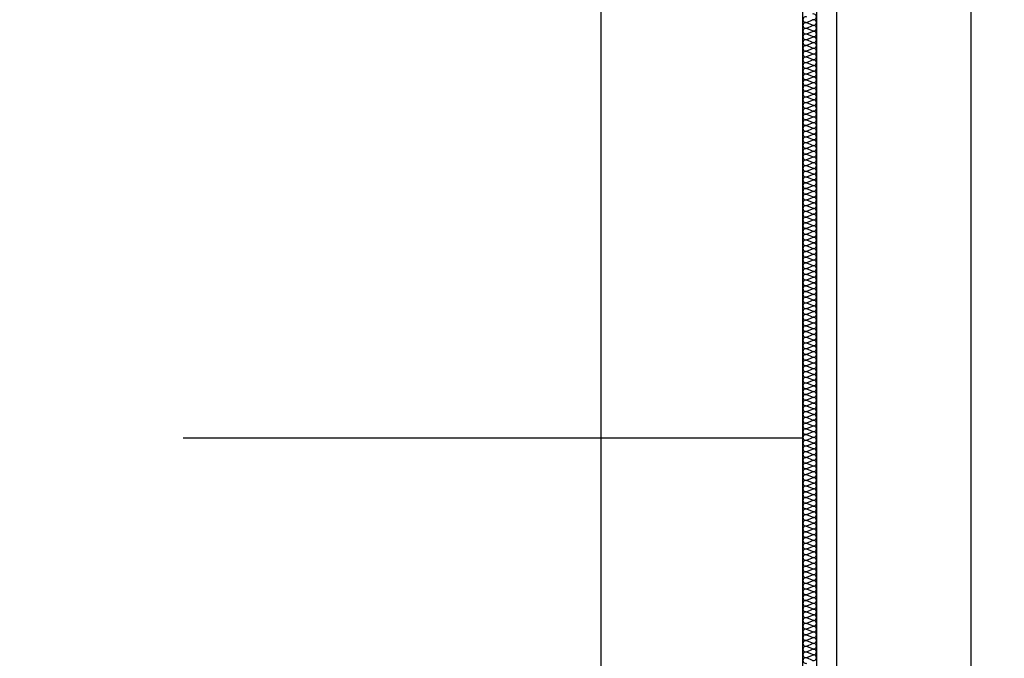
# Model space of a CAD drawing. Extents: x -740024 to -738426, y -1122140 to -1121743.
# Tile 44 of 256: x -738947.215 to -738945.75, y -1121960.673 to -1121959.724. Entities that reach past the tile are written whole.
import ezdxf

# ---------------------------------------------------------------- set-up
doc = ezdxf.new("R2010")
doc.units = 0
doc.header["$MEASUREMENT"] = 0
for name, color, linetype in [('Kóty', 7, 'Continuous'), ('OBJEKTY', 7, 'Continuous'), ('Poznámky popiska', 7, 'Continuous'), ('SÍTĚ NOVÉ', 7, 'Continuous')]:
    doc.layers.add(name, color=color, linetype=linetype)
doc.styles.add('GENERATED_STYLE_1', font='txt')
doc.dimstyles.new('GENERATED_STYLE__2', dxfattribs={"dimtxt": 0.1, "dimasz": 0.095, "dimexe": 0.18, "dimexo": 0, "dimgap": 0.09, "dimtad": 1, "dimdec": 0, "dimlfac": 1000, "dimzin": 0, "dimdsep": 46, "dimtxsty": 'GENERATED_STYLE_1', "dimblk": 'ARROWHEAD_6', "dimblk1": 'ARROWHEAD_6', "dimblk2": 'ARROWHEAD_6', "dimcen": 0.09, "dimclrd": 7, "dimclre": 7, "dimclrt": 7, "dimadec": 0, "dimazin": 0, "dimtfac": 1, "dimtdec": 4, "dimtmove": 0, "dimatfit": 3, "dimfxl": 0, "dimtolj": 1, "dimtzin": 0, "dimarcsym": 0})
doc.dimstyles.new('GENERATED_STYLE__25', dxfattribs={"dimtxt": 0.18, "dimasz": 0.1368, "dimexe": 0.18, "dimexo": 0.0625, "dimgap": 0.09, "dimtad": 0, "dimtih": 1, "dimtoh": 1, "dimdec": 4, "dimzin": 0, "dimdsep": 46, "dimcen": 0.09, "dimadec": 0, "dimazin": 0, "dimtfac": 1, "dimtdec": 4, "dimtmove": 0, "dimatfit": 3, "dimldrblk": 'ARROWHEAD_5', "dimfxl": 0, "dimtolj": 1, "dimtzin": 0, "dimarcsym": 0})

# ---------------------------------------------------------------- blocks, each defined once
blk = doc.blocks.new('*D109', base_point=(-738576.9859, -1121962.5378))
at = {"layer": 'Kóty'}
for p, q in [((-738917.3812, -1121940.0023), (-738917.2812, -1121940.1023)), ((-738917.2374, -1121940.0523), (-738917.4249, -1121940.0523)), ((-738917.3312, -1121964.6674), (-738917.3312, -1121940.0523)), ((-738917.3812, -1121964.6174), (-738917.2812, -1121964.7174))]:
    blk.add_line(p, q, dxfattribs=at)
at = {"layer": 'Kóty', "char_height": 0.1, "attachment_point": 7, "rotation": 90, "style": 'GENERATED_STYLE_1'}
for s, insert in [('{6\xa0900}', (-738917.3512, -1121936.7733)), ('{24\xa0615}', (-738917.3512, -1121952.5687)), ('{6\xa0900}', (-738917.3512, -1121968.2883))]:
    blk.add_mtext(s, dxfattribs=dict(at, insert=insert))
blk = doc.blocks.new('ARROWHEAD_6')
at = {"color": 0, "linetype": 'Continuous', "lineweight": 0}
for p, q in [((-0.5, -0.5), (0.5, 0.5)), ((0, 0), (-1, 0))]:
    blk.add_line(p, q, dxfattribs=at)
blk = doc.blocks.new('*D110', base_point=(-738576.9859, -1121962.5378))
at = {"layer": 'Kóty'}
for p, q in [((-738917.3312, -1121933.1524), (-738917.3312, -1121933.0774)), ((-738917.2812, -1121933.2024), (-738917.3812, -1121933.1024)), ((-738917.2374, -1121933.1524), (-738917.4249, -1121933.1524)), ((-738917.3312, -1121940.0523), (-738917.3312, -1121933.1524)), ((-738917.3812, -1121940.0023), (-738917.2812, -1121940.1023)), ((-738917.2374, -1121940.0523), (-738917.4249, -1121940.0523))]:
    blk.add_line(p, q, dxfattribs=at)
at = {"layer": 'Kóty', "char_height": 0.1, "attachment_point": 7, "rotation": 90, "style": 'GENERATED_STYLE_1'}
for s, insert in [('{6\xa0900}', (-738917.3512, -1121936.7733)), ('{24\xa0615}', (-738917.3512, -1121952.5687)), ('{6\xa0900}', (-738917.3512, -1121968.2883))]:
    blk.add_mtext(s, dxfattribs=dict(at, insert=insert))
blk = doc.blocks.new('*D293', base_point=(-738576.9859, -1121962.5378))
at = {"layer": 'Kóty'}
for p, q in [((-738940.4356, -1121940.0523), (-738940.4356, -1121939.9773)), ((-738940.3856, -1121940.1023), (-738940.4856, -1121940.0023)), ((-738940.3419, -1121940.0523), (-738940.5294, -1121940.0523)), ((-738940.4356, -1121944.8776), (-738940.4356, -1121940.0523)), ((-738940.4856, -1121944.8276), (-738940.3856, -1121944.9276)), ((-738940.3419, -1121944.8776), (-738940.5294, -1121944.8776))]:
    blk.add_line(p, q, dxfattribs=at)
at = {"layer": 'Kóty', "char_height": 0.1, "attachment_point": 7, "rotation": 90, "style": 'GENERATED_STYLE_1'}
for s, insert in [('{4\xa0825}', (-738940.4556, -1121942.6359)), ('{19\xa0790}', (-738940.4906, -1121954.5096))]:
    blk.add_mtext(s, dxfattribs=dict(at, insert=insert))
blk = doc.blocks.new('ARROWHEAD_5')
at = {"color": 0, "linetype": 'Continuous', "lineweight": 0}
blk.add_line((0, 0), (-1, 0), dxfattribs=at)
blk.add_solid([(-1, 0.2679), (0, 0), (-1, -0.2679), (-1, 0.2679)], dxfattribs=at)

msp = doc.modelspace()

# ---------------------------------------------------------------- linework, layer by layer
at = {"layer": 'OBJEKTY'}
for p, q in [((-738946.0432, -1121959.7275), (-738946.0351, -1121959.7239)), ((-738946.0351, -1121959.7317), (-738946.0432, -1121959.7282)), ((-738946.0432, -1121959.736), (-738946.0351, -1121959.7324)), ((-738946.0351, -1121959.7402), (-738946.0432, -1121959.7367)), ((-738946.0432, -1121959.7445), (-738946.0351, -1121959.741)), ((-738946.0351, -1121959.7488), (-738946.0432, -1121959.7452)), ((-738946.0432, -1121959.753), (-738946.0351, -1121959.7495)), ((-738946.0351, -1121959.7573), (-738946.0432, -1121959.7537)), ((-738946.0432, -1121959.7615), (-738946.0351, -1121959.758)), ((-738946.0351, -1121959.7658), (-738946.0432, -1121959.7622)), ((-738946.0432, -1121959.77), (-738946.0351, -1121959.7665)), ((-738946.0351, -1121959.7743), (-738946.0432, -1121959.7707)), ((-738946.0432, -1121959.7785), (-738946.0351, -1121959.775)), ((-738946.0351, -1121959.7828), (-738946.0432, -1121959.7793)), ((-738946.0432, -1121959.7871), (-738946.0351, -1121959.7835)), ((-738946.0351, -1121959.7913), (-738946.0432, -1121959.7878)), ((-738946.0432, -1121959.7956), (-738946.0351, -1121959.792)), ((-738946.0351, -1121959.7998), (-738946.0432, -1121959.7963)), ((-738946.0432, -1121959.8041), (-738946.0351, -1121959.8005)), ((-738946.0351, -1121959.8083), (-738946.0432, -1121959.8048)), ((-738946.0432, -1121959.8126), (-738946.0351, -1121959.809)), ((-738946.0351, -1121959.8168), (-738946.0432, -1121959.8133)), ((-738946.0432, -1121959.8211), (-738946.0351, -1121959.8176)), ((-738946.0351, -1121959.8254), (-738946.0432, -1121959.8218)), ((-738946.0432, -1121959.8296), (-738946.0351, -1121959.8261)), ((-738946.0351, -1121959.8339), (-738946.0432, -1121959.8303)), ((-738946.0432, -1121959.8381), (-738946.0351, -1121959.8346)), ((-738946.0351, -1121959.8424), (-738946.0432, -1121959.8388)), ((-738946.0432, -1121959.8466), (-738946.0351, -1121959.8431)), ((-738946.0351, -1121959.8509), (-738946.0432, -1121959.8473)), ((-738946.0432, -1121959.8551), (-738946.0351, -1121959.8516)), ((-738946.0351, -1121959.8594), (-738946.0432, -1121959.8559)), ((-738946.0432, -1121959.8637), (-738946.0351, -1121959.8601)), ((-738946.0351, -1121959.8679), (-738946.0432, -1121959.8644)), ((-738946.0432, -1121959.8722), (-738946.0351, -1121959.8686)), ((-738946.0351, -1121959.8764), (-738946.0432, -1121959.8729)), ((-738946.0432, -1121959.8807), (-738946.0351, -1121959.8771)), ((-738946.0351, -1121959.8849), (-738946.0432, -1121959.8814)), ((-738946.0432, -1121959.8892), (-738946.0351, -1121959.8856)), ((-738946.0351, -1121959.8934), (-738946.0432, -1121959.8899)), ((-738946.0432, -1121959.8977), (-738946.0351, -1121959.8942)), ((-738946.0351, -1121959.902), (-738946.0432, -1121959.8984)), ((-738946.0432, -1121959.9062), (-738946.0351, -1121959.9027)), ((-738946.0351, -1121959.9105), (-738946.0432, -1121959.9069)), ((-738946.0432, -1121959.9147), (-738946.0351, -1121959.9112)), ((-738946.0351, -1121959.919), (-738946.0432, -1121959.9154)), ((-738946.0432, -1121959.9232), (-738946.0351, -1121959.9197)), ((-738946.0351, -1121959.9275), (-738946.0432, -1121959.9239)), ((-738946.0432, -1121959.9317), (-738946.0351, -1121959.9282)), ((-738946.0351, -1121959.936), (-738946.0432, -1121959.9325)), ((-738946.0432, -1121959.9403), (-738946.0351, -1121959.9367)), ((-738946.0351, -1121959.9445), (-738946.0432, -1121959.941)), ((-738946.0432, -1121959.9488), (-738946.0351, -1121959.9452)), ((-738946.0351, -1121959.953), (-738946.0432, -1121959.9495)), ((-738946.0432, -1121959.9573), (-738946.0351, -1121959.9537)), ((-738946.0351, -1121959.9615), (-738946.0432, -1121959.958)), ((-738946.0432, -1121959.9658), (-738946.0351, -1121959.9622)), ((-738946.0351, -1121959.97), (-738946.0432, -1121959.9665)), ((-738946.0432, -1121959.9743), (-738946.0351, -1121959.9708)), ((-738946.0351, -1121959.9786), (-738946.0432, -1121959.975)), ((-738946.0432, -1121959.9828), (-738946.0351, -1121959.9793)), ((-738946.0351, -1121959.9871), (-738946.0432, -1121959.9835)), ((-738946.0432, -1121959.9913), (-738946.0351, -1121959.9878)), ((-738946.0351, -1121959.9956), (-738946.0432, -1121959.992)), ((-738946.0432, -1121959.9998), (-738946.0351, -1121959.9963)), ((-738946.0351, -1121960.0041), (-738946.0432, -1121960.0005)), ((-738946.0432, -1121960.0083), (-738946.0351, -1121960.0048)), ((-738946.0351, -1121960.0126), (-738946.0432, -1121960.0091)), ((-738946.0432, -1121960.0169), (-738946.0351, -1121960.0133)), ((-738946.0351, -1121960.0211), (-738946.0432, -1121960.0176)), ((-738946.0432, -1121960.0254), (-738946.0351, -1121960.0218)), ((-738946.0351, -1121960.0296), (-738946.0432, -1121960.0261)), ((-738946.0432, -1121960.0339), (-738946.0351, -1121960.0303)), ((-738946.0351, -1121960.0381), (-738946.0432, -1121960.0346)), ((-738946.0432, -1121960.0424), (-738946.0351, -1121960.0388)), ((-738946.0351, -1121960.0466), (-738946.0432, -1121960.0431)), ((-738946.0432, -1121960.0509), (-738946.0351, -1121960.0474)), ((-738946.0351, -1121960.0552), (-738946.0432, -1121960.0516)), ((-738946.0432, -1121960.0594), (-738946.0351, -1121960.0559)), ((-738946.0351, -1121960.0637), (-738946.0432, -1121960.0601)), ((-738946.0432, -1121960.0679), (-738946.0351, -1121960.0644)), ((-738946.0351, -1121960.0722), (-738946.0432, -1121960.0686)), ((-738946.0432, -1121960.0764), (-738946.0351, -1121960.0729)), ((-738946.0351, -1121960.0807), (-738946.0432, -1121960.0771)), ((-738946.0432, -1121960.0849), (-738946.0351, -1121960.0814)), ((-738946.0351, -1121960.0892), (-738946.0432, -1121960.0857)), ((-738946.0432, -1121960.0935), (-738946.0351, -1121960.0899)), ((-738946.0351, -1121960.0977), (-738946.0432, -1121960.0942)), ((-738946.0432, -1121960.102), (-738946.0351, -1121960.0984)), ((-738946.0351, -1121960.1062), (-738946.0432, -1121960.1027)), ((-738946.0432, -1121960.1105), (-738946.0351, -1121960.1069)), ((-738946.0351, -1121960.1147), (-738946.0432, -1121960.1112)), ((-738946.0432, -1121960.119), (-738946.0351, -1121960.1154)), ((-738946.0351, -1121960.1232), (-738946.0432, -1121960.1197)), ((-738946.0432, -1121960.1275), (-738946.0351, -1121960.124)), ((-738946.0351, -1121960.1318), (-738946.0432, -1121960.1282)), ((-738946.0432, -1121960.136), (-738946.0351, -1121960.1325)), ((-738946.0351, -1121960.1403), (-738946.0432, -1121960.1367)), ((-738946.0432, -1121960.1445), (-738946.0351, -1121960.141)), ((-738946.0351, -1121960.1488), (-738946.0432, -1121960.1452)), ((-738946.0432, -1121960.153), (-738946.0351, -1121960.1495)), ((-738946.0351, -1121960.1573), (-738946.0432, -1121960.1537)), ((-738946.0432, -1121960.1615), (-738946.0351, -1121960.158)), ((-738946.0351, -1121960.1658), (-738946.0432, -1121960.1623)), ((-738946.0432, -1121960.1701), (-738946.0351, -1121960.1665)), ((-738946.0351, -1121960.1743), (-738946.0432, -1121960.1708)), ((-738946.0432, -1121960.1786), (-738946.0351, -1121960.175)), ((-738946.0351, -1121960.1828), (-738946.0432, -1121960.1793)), ((-738946.0432, -1121960.1871), (-738946.0351, -1121960.1835)), ((-738946.0351, -1121960.1913), (-738946.0432, -1121960.1878)), ((-738946.0432, -1121960.1956), (-738946.0351, -1121960.192)), ((-738946.0351, -1121960.1998), (-738946.0432, -1121960.1963)), ((-738946.0432, -1121960.2041), (-738946.0351, -1121960.2006)), ((-738946.0351, -1121960.2084), (-738946.0432, -1121960.2048)), ((-738946.0432, -1121960.2126), (-738946.0351, -1121960.2091)), ((-738946.0351, -1121960.2169), (-738946.0432, -1121960.2133)), ((-738946.0432, -1121960.2211), (-738946.0351, -1121960.2176)), ((-738946.0351, -1121960.2254), (-738946.0432, -1121960.2218)), ((-738946.0432, -1121960.2296), (-738946.0351, -1121960.2261)), ((-738946.0351, -1121960.2339), (-738946.0432, -1121960.2303)), ((-738946.0432, -1121960.2381), (-738946.0351, -1121960.2346)), ((-738946.0351, -1121960.2424), (-738946.0432, -1121960.2389)), ((-738946.0432, -1121960.2467), (-738946.0351, -1121960.2431)), ((-738946.0351, -1121960.2509), (-738946.0432, -1121960.2474)), ((-738946.0432, -1121960.2552), (-738946.0351, -1121960.2516)), ((-738946.0351, -1121960.2594), (-738946.0432, -1121960.2559)), ((-738946.0432, -1121960.2637), (-738946.0351, -1121960.2601)), ((-738946.0351, -1121960.2679), (-738946.0432, -1121960.2644)), ((-738946.0432, -1121960.2722), (-738946.0351, -1121960.2686)), ((-738946.0351, -1121960.2764), (-738946.0432, -1121960.2729)), ((-738946.0432, -1121960.2807), (-738946.0351, -1121960.2772)), ((-738946.0351, -1121960.2849), (-738946.0432, -1121960.2814)), ((-738946.0432, -1121960.2892), (-738946.0351, -1121960.2857)), ((-738946.0351, -1121960.2935), (-738946.0432, -1121960.2899)), ((-738946.0432, -1121960.2977), (-738946.0351, -1121960.2942)), ((-738946.0351, -1121960.302), (-738946.0432, -1121960.2984)), ((-738946.0432, -1121960.3062), (-738946.0351, -1121960.3027)), ((-738946.0351, -1121960.3105), (-738946.0432, -1121960.3069)), ((-738946.0432, -1121960.3147), (-738946.0351, -1121960.3112)), ((-738946.0351, -1121960.319), (-738946.0432, -1121960.3155)), ((-738946.0432, -1121960.3232), (-738946.0351, -1121960.3197)), ((-738946.0351, -1121960.3275), (-738946.0432, -1121960.324)), ((-738946.0432, -1121960.3318), (-738946.0351, -1121960.3282)), ((-738946.0351, -1121960.336), (-738946.0432, -1121960.3325)), ((-738946.0432, -1121960.3403), (-738946.0351, -1121960.3367)), ((-738946.0351, -1121960.3445), (-738946.0432, -1121960.341)), ((-738946.0432, -1121960.3488), (-738946.0351, -1121960.3452)), ((-738946.0351, -1121960.353), (-738946.0432, -1121960.3495)), ((-738946.0432, -1121960.3573), (-738946.0351, -1121960.3538)), ((-738946.0351, -1121960.3615), (-738946.0432, -1121960.358)), ((-738946.0432, -1121960.3658), (-738946.0351, -1121960.3623)), ((-738946.0351, -1121960.3701), (-738946.0432, -1121960.3665)), ((-738946.0432, -1121960.3743), (-738946.0351, -1121960.3708)), ((-738946.0351, -1121960.3786), (-738946.0432, -1121960.375)), ((-738946.0432, -1121960.3828), (-738946.0351, -1121960.3793)), ((-738946.0351, -1121960.3871), (-738946.0432, -1121960.3835)), ((-738946.0432, -1121960.3913), (-738946.0351, -1121960.3878)), ((-738946.0351, -1121960.3956), (-738946.0432, -1121960.3921)), ((-738946.0432, -1121960.3998), (-738946.0351, -1121960.3963)), ((-738946.0351, -1121960.4041), (-738946.0432, -1121960.4006)), ((-738946.0432, -1121960.4084), (-738946.0351, -1121960.4048)), ((-738946.0351, -1121960.4126), (-738946.0432, -1121960.4091)), ((-738946.0432, -1121960.4169), (-738946.0351, -1121960.4133)), ((-738946.0351, -1121960.4211), (-738946.0432, -1121960.4176)), ((-738946.0432, -1121960.4254), (-738946.0351, -1121960.4218)), ((-738946.0351, -1121960.4296), (-738946.0432, -1121960.4261)), ((-738946.0432, -1121960.4339), (-738946.0351, -1121960.4304)), ((-738946.0351, -1121960.4381), (-738946.0432, -1121960.4346)), ((-738946.0432, -1121960.4424), (-738946.0351, -1121960.4389)), ((-738946.0351, -1121960.4467), (-738946.0432, -1121960.4431)), ((-738946.0432, -1121960.4509), (-738946.0351, -1121960.4474)), ((-738946.0351, -1121960.4552), (-738946.0432, -1121960.4516)), ((-738946.0432, -1121960.4594), (-738946.0351, -1121960.4559)), ((-738946.0351, -1121960.4637), (-738946.0432, -1121960.4601)), ((-738946.0432, -1121960.4679), (-738946.0351, -1121960.4644)), ((-738946.0351, -1121960.4722), (-738946.0432, -1121960.4687)), ((-738946.0432, -1121960.4764), (-738946.0351, -1121960.4729)), ((-738946.0351, -1121960.4807), (-738946.0432, -1121960.4772)), ((-738946.0432, -1121960.485), (-738946.0351, -1121960.4814)), ((-738946.0351, -1121960.4892), (-738946.0432, -1121960.4857)), ((-738946.0432, -1121960.4935), (-738946.0351, -1121960.4899)), ((-738946.0351, -1121960.4977), (-738946.0432, -1121960.4942)), ((-738946.0432, -1121960.502), (-738946.0351, -1121960.4984)), ((-738946.0351, -1121960.5062), (-738946.0432, -1121960.5027)), ((-738946.0432, -1121960.5105), (-738946.0351, -1121960.507)), ((-738946.0351, -1121960.5147), (-738946.0432, -1121960.5112)), ((-738946.0432, -1121960.519), (-738946.0351, -1121960.5155)), ((-738946.0351, -1121960.5233), (-738946.0432, -1121960.5197)), ((-738946.0432, -1121960.5275), (-738946.0351, -1121960.524)), ((-738946.0351, -1121960.5318), (-738946.0432, -1121960.5282)), ((-738946.0432, -1121960.536), (-738946.0351, -1121960.5325)), ((-738946.0351, -1121960.5403), (-738946.0432, -1121960.5367)), ((-738946.0432, -1121960.5445), (-738946.0351, -1121960.541)), ((-738946.0351, -1121960.5488), (-738946.0432, -1121960.5453)), ((-738946.0432, -1121960.553), (-738946.0351, -1121960.5495)), ((-738946.0351, -1121960.5573), (-738946.0432, -1121960.5538)), ((-738946.0432, -1121960.5616), (-738946.0351, -1121960.558)), ((-738946.0351, -1121960.5658), (-738946.0432, -1121960.5623)), ((-738946.0432, -1121960.5701), (-738946.0351, -1121960.5665)), ((-738946.0351, -1121960.5743), (-738946.0432, -1121960.5708)), ((-738946.0432, -1121960.5786), (-738946.0351, -1121960.575)), ((-738946.0351, -1121960.5828), (-738946.0432, -1121960.5793)), ((-738946.0432, -1121960.5871), (-738946.0351, -1121960.5835)), ((-738946.0351, -1121960.5913), (-738946.0432, -1121960.5878)), ((-738946.0432, -1121960.5956), (-738946.0351, -1121960.5921)), ((-738946.0351, -1121960.5999), (-738946.0432, -1121960.5963)), ((-738946.0432, -1121960.6041), (-738946.0351, -1121960.6006)), ((-738946.0351, -1121960.6084), (-738946.0432, -1121960.6048)), ((-738946.0432, -1121960.6126), (-738946.0351, -1121960.6091)), ((-738946.0351, -1121960.6169), (-738946.0432, -1121960.6133)), ((-738946.0432, -1121960.6211), (-738946.0351, -1121960.6176)), ((-738946.0351, -1121960.6254), (-738946.0432, -1121960.6218)), ((-738946.0432, -1121960.6296), (-738946.0351, -1121960.6261)), ((-738946.0351, -1121960.6339), (-738946.0432, -1121960.6304)), ((-738946.0432, -1121960.6382), (-738946.0351, -1121960.6346)), ((-738946.0351, -1121960.6424), (-738946.0432, -1121960.6389)), ((-738946.0432, -1121960.6467), (-738946.0351, -1121960.6431)), ((-738946.0351, -1121960.6509), (-738946.0432, -1121960.6474)), ((-738946.0432, -1121960.6552), (-738946.0351, -1121960.6516)), ((-738946.0351, -1121960.6594), (-738946.0432, -1121960.6559)), ((-738946.0432, -1121960.6637), (-738946.0351, -1121960.6601)), ((-738946.0351, -1121960.6679), (-738946.0432, -1121960.6644)), ((-738946.0432, -1121960.6722), (-738946.0351, -1121960.6687)), ((-738946.0351, -1121960.6765), (-738946.0432, -1121960.6729))]:
    msp.add_line(p, q, dxfattribs=at)
for centre, start_param, end_param in [((-738946.0449, -1121959.7236), 5.870392, 9.837571), ((-738946.0334, -1121959.7193), 2.7288, 6.695979), ((-738946.0334, -1121959.7278), 2.7288, 6.695979), ((-738946.0449, -1121959.7321), 5.870392, 9.837571), ((-738946.0449, -1121959.7406), 5.870392, 9.837571), ((-738946.0334, -1121959.7363), 2.7288, 6.695979), ((-738946.0449, -1121959.7491), 5.870392, 9.837571), ((-738946.0449, -1121959.7576), 5.870392, 9.837571), ((-738946.0334, -1121959.7449), 2.7288, 6.695979), ((-738946.0334, -1121959.7534), 2.7288, 6.695979), ((-738946.0449, -1121959.7661), 5.870392, 9.837571), ((-738946.0334, -1121959.7619), 2.7288, 6.695979), ((-738946.0334, -1121959.7704), 2.7288, 6.695979), ((-738946.0449, -1121959.7746), 5.870392, 9.837571), ((-738946.0449, -1121959.7832), 5.870392, 9.837571), ((-738946.0334, -1121959.7789), 2.7288, 6.695979), ((-738946.0449, -1121959.7917), 5.870392, 9.837571), ((-738946.0449, -1121959.8002), 5.870392, 9.837571), ((-738946.0334, -1121959.7874), 2.7288, 6.695979), ((-738946.0334, -1121959.7959), 2.7288, 6.695979), ((-738946.0449, -1121959.8087), 5.870392, 9.837571), ((-738946.0334, -1121959.8044), 2.7288, 6.695979), ((-738946.0334, -1121959.8129), 2.7288, 6.695979), ((-738946.0449, -1121959.8172), 5.870392, 9.837571), ((-738946.0449, -1121959.8257), 5.870392, 9.837571), ((-738946.0334, -1121959.8215), 2.7288, 6.695979), ((-738946.0334, -1121959.83), 2.7288, 6.695979), ((-738946.0449, -1121959.8342), 5.870392, 9.837571), ((-738946.0449, -1121959.8427), 5.870392, 9.837571), ((-738946.0334, -1121959.8385), 2.7288, 6.695979), ((-738946.0449, -1121959.8512), 5.870392, 9.837571), ((-738946.0449, -1121959.8598), 5.870392, 9.837571), ((-738946.0334, -1121959.847), 2.7288, 6.695979), ((-738946.0334, -1121959.8555), 2.7288, 6.695979), ((-738946.0449, -1121959.8683), 5.870392, 9.837571), ((-738946.0334, -1121959.864), 2.7288, 6.695979), ((-738946.0334, -1121959.8725), 2.7288, 6.695979), ((-738946.0449, -1121959.8768), 5.870392, 9.837571), ((-738946.0449, -1121959.8853), 5.870392, 9.837571), ((-738946.0334, -1121959.881), 2.7288, 6.695979), ((-738946.0449, -1121959.8938), 5.870392, 9.837571), ((-738946.0449, -1121959.9023), 5.870392, 9.837571), ((-738946.0334, -1121959.8895), 2.7288, 6.695979), ((-738946.0334, -1121959.8981), 2.7288, 6.695979), ((-738946.0449, -1121959.9108), 5.870392, 9.837571), ((-738946.0334, -1121959.9066), 2.7288, 6.695979), ((-738946.0334, -1121959.9151), 2.7288, 6.695979), ((-738946.0449, -1121959.9193), 5.870392, 9.837571), ((-738946.0449, -1121959.9278), 5.870392, 9.837571), ((-738946.0334, -1121959.9236), 2.7288, 6.695979), ((-738946.0334, -1121959.9321), 2.7288, 6.695979), ((-738946.0449, -1121959.9364), 5.870392, 9.837571), ((-738946.0449, -1121959.9449), 5.870392, 9.837571), ((-738946.0334, -1121959.9406), 2.7288, 6.695979), ((-738946.0449, -1121959.9534), 5.870392, 9.837571), ((-738946.0449, -1121959.9619), 5.870392, 9.837571), ((-738946.0334, -1121959.9491), 2.7288, 6.695979), ((-738946.0334, -1121959.9576), 2.7288, 6.695979), ((-738946.0449, -1121959.9704), 5.870392, 9.837571), ((-738946.0334, -1121959.9661), 2.7288, 6.695979), ((-738946.0334, -1121959.9747), 2.7288, 6.695979), ((-738946.0449, -1121959.9789), 5.870392, 9.837571), ((-738946.0449, -1121959.9874), 5.870392, 9.837571), ((-738946.0334, -1121959.9832), 2.7288, 6.695979), ((-738946.0334, -1121959.9917), 2.7288, 6.695979), ((-738946.0449, -1121959.9959), 5.870392, 9.837571), ((-738946.0449, -1121960.0044), 5.870392, 9.837571), ((-738946.0334, -1121960.0002), 2.7288, 6.695979), ((-738946.0449, -1121960.013), 5.870392, 9.837571), ((-738946.0334, -1121960.0087), 2.7288, 6.695979), ((-738946.0334, -1121960.0172), 2.7288, 6.695979), ((-738946.0449, -1121960.0215), 5.870392, 9.837571), ((-738946.0449, -1121960.03), 5.870392, 9.837571), ((-738946.0334, -1121960.0257), 2.7288, 6.695979), ((-738946.0334, -1121960.0342), 2.7288, 6.695979), ((-738946.0449, -1121960.0385), 5.870392, 9.837571), ((-738946.0449, -1121960.047), 5.870392, 9.837571), ((-738946.0334, -1121960.0427), 2.7288, 6.695979), ((-738946.0449, -1121960.0555), 5.870392, 9.837571), ((-738946.0449, -1121960.064), 5.870392, 9.837571), ((-738946.0334, -1121960.0513), 2.7288, 6.695979), ((-738946.0334, -1121960.0598), 2.7288, 6.695979), ((-738946.0449, -1121960.0725), 5.870392, 9.837571), ((-738946.0334, -1121960.0683), 2.7288, 6.695979), ((-738946.0334, -1121960.0768), 2.7288, 6.695979), ((-738946.0449, -1121960.081), 5.870392, 9.837571), ((-738946.0449, -1121960.0896), 5.870392, 9.837571), ((-738946.0334, -1121960.0853), 2.7288, 6.695979), ((-738946.0334, -1121960.0938), 2.7288, 6.695979), ((-738946.0449, -1121960.0981), 5.870392, 9.837571), ((-738946.0449, -1121960.1066), 5.870392, 9.837571), ((-738946.0334, -1121960.1023), 2.7288, 6.695979), ((-738946.0449, -1121960.1151), 5.870392, 9.837571), ((-738946.0449, -1121960.1236), 5.870392, 9.837571), ((-738946.0334, -1121960.1108), 2.7288, 6.695979), ((-738946.0334, -1121960.1193), 2.7288, 6.695979), ((-738946.0449, -1121960.1321), 5.870392, 9.837571), ((-738946.0334, -1121960.1279), 2.7288, 6.695979), ((-738946.0334, -1121960.1364), 2.7288, 6.695979), ((-738946.0449, -1121960.1406), 5.870392, 9.837571), ((-738946.0449, -1121960.1491), 5.870392, 9.837571), ((-738946.0334, -1121960.1449), 2.7288, 6.695979), ((-738946.0449, -1121960.1576), 5.870392, 9.837571), ((-738946.0449, -1121960.1662), 5.870392, 9.837571), ((-738946.0334, -1121960.1534), 2.7288, 6.695979), ((-738946.0334, -1121960.1619), 2.7288, 6.695979), ((-738946.0449, -1121960.1747), 5.870392, 9.837571), ((-738946.0334, -1121960.1704), 2.7288, 6.695979), ((-738946.0334, -1121960.1789), 2.7288, 6.695979), ((-738946.0449, -1121960.1832), 5.870392, 9.837571), ((-738946.0449, -1121960.1917), 5.870392, 9.837571), ((-738946.0334, -1121960.1874), 2.7288, 6.695979), ((-738946.0334, -1121960.1959), 2.7288, 6.695979), ((-738946.0449, -1121960.2002), 5.870392, 9.837571), ((-738946.0449, -1121960.2087), 5.870392, 9.837571), ((-738946.0334, -1121960.2045), 2.7288, 6.695979), ((-738946.0449, -1121960.2172), 5.870392, 9.837571), ((-738946.0449, -1121960.2257), 5.870392, 9.837571), ((-738946.0334, -1121960.213), 2.7288, 6.695979), ((-738946.0334, -1121960.2215), 2.7288, 6.695979), ((-738946.0449, -1121960.2342), 5.870392, 9.837571), ((-738946.0334, -1121960.23), 2.7288, 6.695979), ((-738946.0334, -1121960.2385), 2.7288, 6.695979), ((-738946.0449, -1121960.2428), 5.870392, 9.837571), ((-738946.0449, -1121960.2513), 5.870392, 9.837571), ((-738946.0334, -1121960.247), 2.7288, 6.695979), ((-738946.0334, -1121960.2555), 2.7288, 6.695979), ((-738946.0449, -1121960.2598), 5.870392, 9.837571), ((-738946.0449, -1121960.2683), 5.870392, 9.837571), ((-738946.0334, -1121960.264), 2.7288, 6.695979), ((-738946.0449, -1121960.2768), 5.870392, 9.837571), ((-738946.0334, -1121960.2725), 2.7288, 6.695979), ((-738946.0334, -1121960.2811), 2.7288, 6.695979), ((-738946.0449, -1121960.2853), 5.870392, 9.837571), ((-738946.0449, -1121960.2938), 5.870392, 9.837571), ((-738946.0334, -1121960.2896), 2.7288, 6.695979), ((-738946.0334, -1121960.2981), 2.7288, 6.695979), ((-738946.0449, -1121960.3023), 5.870392, 9.837571), ((-738946.0449, -1121960.3108), 5.870392, 9.837571), ((-738946.0334, -1121960.3066), 2.7288, 6.695979), ((-738946.0449, -1121960.3194), 5.870392, 9.837571), ((-738946.0449, -1121960.3279), 5.870392, 9.837571), ((-738946.0334, -1121960.3151), 2.7288, 6.695979), ((-738946.0334, -1121960.3236), 2.7288, 6.695979), ((-738946.0449, -1121960.3364), 5.870392, 9.837571), ((-738946.0334, -1121960.3321), 2.7288, 6.695979), ((-738946.0334, -1121960.3406), 2.7288, 6.695979), ((-738946.0449, -1121960.3449), 5.870392, 9.837571), ((-738946.0449, -1121960.3534), 5.870392, 9.837571), ((-738946.0334, -1121960.3491), 2.7288, 6.695979), ((-738946.0334, -1121960.3577), 2.7288, 6.695979), ((-738946.0449, -1121960.3619), 5.870392, 9.837571), ((-738946.0449, -1121960.3704), 5.870392, 9.837571), ((-738946.0334, -1121960.3662), 2.7288, 6.695979), ((-738946.0449, -1121960.3789), 5.870392, 9.837571), ((-738946.0449, -1121960.3874), 5.870392, 9.837571), ((-738946.0334, -1121960.3747), 2.7288, 6.695979), ((-738946.0334, -1121960.3832), 2.7288, 6.695979), ((-738946.0449, -1121960.396), 5.870392, 9.837571), ((-738946.0334, -1121960.3917), 2.7288, 6.695979), ((-738946.0334, -1121960.4002), 2.7288, 6.695979), ((-738946.0449, -1121960.4045), 5.870392, 9.837571), ((-738946.0449, -1121960.413), 5.870392, 9.837571), ((-738946.0334, -1121960.4087), 2.7288, 6.695979), ((-738946.0449, -1121960.4215), 5.870392, 9.837571), ((-738946.0449, -1121960.43), 5.870392, 9.837571), ((-738946.0334, -1121960.4172), 2.7288, 6.695979), ((-738946.0334, -1121960.4257), 2.7288, 6.695979), ((-738946.0449, -1121960.4385), 5.870392, 9.837571), ((-738946.0334, -1121960.4342), 2.7288, 6.695979), ((-738946.0334, -1121960.4428), 2.7288, 6.695979), ((-738946.0449, -1121960.447), 5.870392, 9.837571), ((-738946.0449, -1121960.4555), 5.870392, 9.837571), ((-738946.0334, -1121960.4513), 2.7288, 6.695979), ((-738946.0334, -1121960.4598), 2.7288, 6.695979), ((-738946.0449, -1121960.464), 5.870392, 9.837571), ((-738946.0449, -1121960.4725), 5.870392, 9.837571), ((-738946.0334, -1121960.4683), 2.7288, 6.695979), ((-738946.0449, -1121960.4811), 5.870392, 9.837571), ((-738946.0449, -1121960.4896), 5.870392, 9.837571), ((-738946.0334, -1121960.4768), 2.7288, 6.695979), ((-738946.0334, -1121960.4853), 2.7288, 6.695979), ((-738946.0449, -1121960.4981), 5.870392, 9.837571), ((-738946.0334, -1121960.4938), 2.7288, 6.695979), ((-738946.0334, -1121960.5023), 2.7288, 6.695979), ((-738946.0449, -1121960.5066), 5.870392, 9.837571), ((-738946.0449, -1121960.5151), 5.870392, 9.837571), ((-738946.0334, -1121960.5108), 2.7288, 6.695979), ((-738946.0334, -1121960.5194), 2.7288, 6.695979), ((-738946.0449, -1121960.5236), 5.870392, 9.837571), ((-738946.0449, -1121960.5321), 5.870392, 9.837571), ((-738946.0334, -1121960.5279), 2.7288, 6.695979), ((-738946.0449, -1121960.5406), 5.870392, 9.837571), ((-738946.0334, -1121960.5364), 2.7288, 6.695979), ((-738946.0334, -1121960.5449), 2.7288, 6.695979), ((-738946.0449, -1121960.5491), 5.870392, 9.837571), ((-738946.0449, -1121960.5577), 5.870392, 9.837571), ((-738946.0334, -1121960.5534), 2.7288, 6.695979), ((-738946.0334, -1121960.5619), 2.7288, 6.695979), ((-738946.0449, -1121960.5662), 5.870392, 9.837571), ((-738946.0449, -1121960.5747), 5.870392, 9.837571), ((-738946.0334, -1121960.5704), 2.7288, 6.695979), ((-738946.0449, -1121960.5832), 5.870392, 9.837571), ((-738946.0449, -1121960.5917), 5.870392, 9.837571), ((-738946.0334, -1121960.5789), 2.7288, 6.695979), ((-738946.0334, -1121960.5874), 2.7288, 6.695979), ((-738946.0449, -1121960.6002), 5.870392, 9.837571), ((-738946.0334, -1121960.596), 2.7288, 6.695979), ((-738946.0334, -1121960.6045), 2.7288, 6.695979), ((-738946.0449, -1121960.6087), 5.870392, 9.837571), ((-738946.0449, -1121960.6172), 5.870392, 9.837571), ((-738946.0334, -1121960.613), 2.7288, 6.695979), ((-738946.0334, -1121960.6215), 2.7288, 6.695979), ((-738946.0449, -1121960.6257), 5.870392, 9.837571), ((-738946.0449, -1121960.6343), 5.870392, 9.837571), ((-738946.0334, -1121960.63), 2.7288, 6.695979), ((-738946.0449, -1121960.6428), 5.870392, 9.837571), ((-738946.0449, -1121960.6513), 5.870392, 9.837571), ((-738946.0334, -1121960.6385), 2.7288, 6.695979), ((-738946.0334, -1121960.647), 2.7288, 6.695979), ((-738946.0449, -1121960.6598), 5.870392, 9.837571), ((-738946.0334, -1121960.6555), 2.7288, 6.695979), ((-738946.0334, -1121960.664), 2.7288, 6.695979), ((-738946.0449, -1121960.6683), 5.870392, 9.837571), ((-738946.0449, -1121960.6768), 5.870392, 9.837571), ((-738946.0334, -1121960.6726), 2.7288, 6.695979)]:
    msp.add_ellipse(centre, major_axis=(0, 0.00426), ratio=0.999545, start_param=start_param, end_param=end_param, dxfattribs=at)
at = {"layer": 'SÍTĚ NOVÉ'}
for p, q in [((-738945.9993, -1121954.2677), (-738945.9993, -1121963.7175)), ((-738945.7993, -1121954.4677), (-738945.7993, -1121963.7175)), ((-738946.3492, -1121963.7175), (-738946.3492, -1121958.8172)), ((-738946.0492, -1121963.7175), (-738946.0492, -1121958.8172)), ((-738946.0292, -1121958.8172), (-738946.0292, -1121963.7674))]:
    msp.add_line(p, q, dxfattribs=at)

# ---------------------------------------------------------------- dimensions: what is measured, and where the dimension line sits
at = {"layer": 'Kóty'}
for base, p1, p2, picture, middle in [((-738917.3312, -1121971.5674), (-738946.0493, -1121940.0523), (-738916.2992, -1121933.1524), '*D110', (-738917.4012, -1121936.6023)), ((-738917.3312, -1121971.5674), (-738939.6993, -1121964.6674), (-738946.0493, -1121940.0523), '*D109', (-738917.4012, -1121952.3598)), ((-738940.4356, -1121964.6674), (-738939.6993, -1121944.8776), (-738946.0493, -1121940.0523), '*D293', (-738940.5056, -1121942.4649))]:
    dim = msp.add_linear_dim(base=base, p1=p1, p2=p2, angle=90, dimstyle='GENERATED_STYLE__2', dxfattribs=at)
    dim.commit()
    dim.dimension.update_dxf_attribs({"geometry": picture, "text_midpoint": middle})

# ---------------------------------------------------------------- leaders
at = {"layer": 'Poznámky popiska', "annotation_type": 0, "has_hookline": 1, "hookline_direction": 1, "text_width": 1.4697}
msp.add_leader([(-738946.0492, -1121960.3462), (-738946.9712, -1121960.3462)], dimstyle='GENERATED_STYLE__25', dxfattribs=at)

doc.saveas('drawing.dxf')
